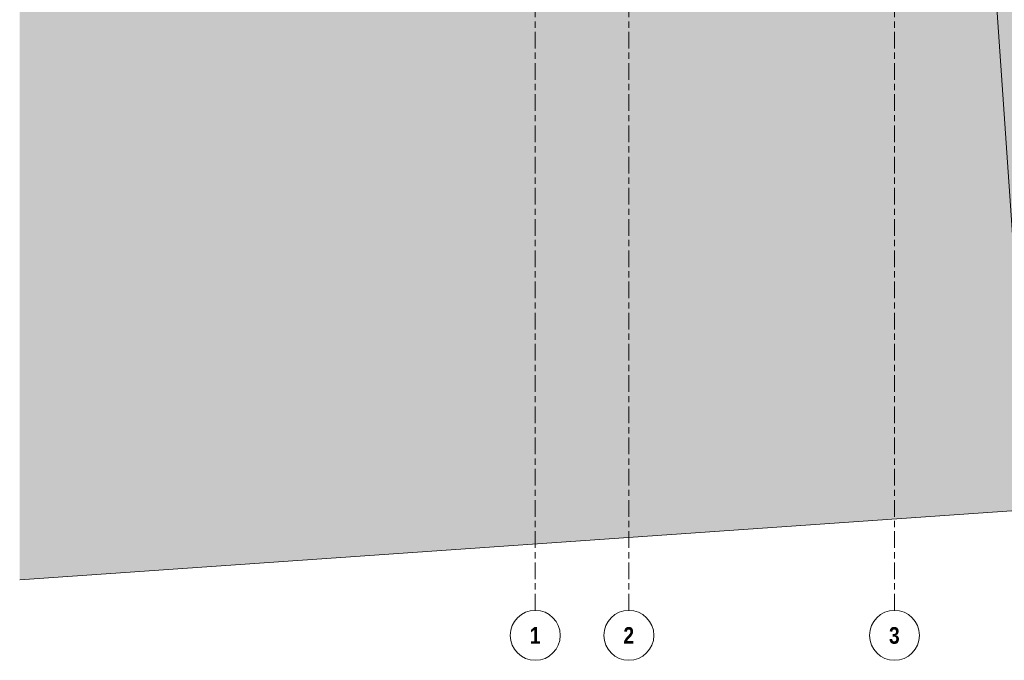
# Model space of a CAD drawing. Header units: metres. Extents: x 2 to 165, y -54 to 869.
# Tile 1 of 106: x 16 to 40, y -54 to -39. Entities that reach past the tile are written whole.
import ezdxf

# ---------------------------------------------------------------- set-up
doc = ezdxf.new("R2010")
doc.units = ezdxf.units.M
doc.linetypes.add('_Rasterlinie_', pattern=[0.75, 0.4, -0.1, 0.15, -0.1])
for name, color, linetype, lineweight in [('A_Detailelemente', 7, 'Continuous', 9), ('A_Linien_Feine Linien', 7, 'Continuous', 5), ('A_Raster', 128, 'Continuous', 5)]:
    doc.layers.add(name, color=color, linetype=linetype, lineweight=lineweight)
doc.styles.add('Arial Narrow_B', font='txt', dxfattribs={"height": 0.4})

# ---------------------------------------------------------------- blocks, each defined once
blk = doc.blocks.new('Raster - Raster-989695-AB- E0-  OK FFB')
at = {"layer": 'A_Raster', "lineweight": 9}
blk.add_circle((0, 0), 0.006, dxfattribs=at)

msp = doc.modelspace()

# ---------------------------------------------------------------- hatches: boundary and pattern name
at = {"layer": 'A_Detailelemente'}
for points in [[(39.8549, -44.3951), (45.6, -43.9934), (43.4667, -27.5489), (37.9547, -27.909), (38.1776, -31.409), (36.4076, -31.5396), (31.8834, -31.8041), (32.2628, -36.678), (39.2843, -36.2351), (39.7592, -43.0264)], [(15.9776, -52.3409), (45.9249, -50.256), (45.6586, -46.8841), (44.5058, -46.9819), (44.363, -45.426), (45.0202, -45.3657), (44.9351, -44.4382), (45.4895, -44.3841), (45.4259, -44.0056), (39.8549, -44.3951), (39.2843, -36.2351), (32.2628, -36.678), (31.8974, -31.984), (24.7255, -32.4654), (25.0804, -37.372), (15.9776, -37.9744), (15.9776, -49.6485)]]:
    msp.add_hatch(color=254, dxfattribs=at).paths.add_polyline_path(points, flags=0)

# ---------------------------------------------------------------- linework, layer by layer
at = {"layer": 'A_Linien_Feine Linien'}
for p, q in [((39.2843, -36.2351), (39.8549, -44.3951)), ((15.9776, -52.3409), (45.9249, -50.256))]:
    msp.add_line(p, q, dxfattribs=at)
at = {"layer": 'A_Raster', "linetype": '_Rasterlinie_', "lineweight": 9}
for p, q in [((28.3646, -53.073), (28.3646, 37.0621)), ((30.6142, -53.073), (30.6142, 37.0621)), ((36.9942, -53.073), (36.9942, 37.0621))]:
    msp.add_line(p, q, dxfattribs=at)

# ---------------------------------------------------------------- block references
at = {"layer": 'A_Raster', "lineweight": 9, "xscale": 99.99999999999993, "yscale": 99.99999999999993, "zscale": 99.99999999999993}
for p in [(28.3646, -53.673), (30.6142, -53.673), (36.9942, -53.673)]:
    msp.add_blockref('Raster - Raster-989695-AB- E0-  OK FFB', p, dxfattribs=at)

# ---------------------------------------------------------------- texts
at = {"layer": 'A_Raster', "char_height": 0.4, "width": 0.312658, "attachment_point": 1, "style": 'Arial Narrow_B'}
for s, insert in [('\\fArial Narrow|b1|i0|c0|p34|;1', (28.2326, -53.4747)), ('\\fArial Narrow|b1|i0|c0|p34|;2', (30.4822, -53.4747)), ('\\fArial Narrow|b1|i0|c0|p34|;3', (36.8622, -53.4747))]:
    msp.add_mtext(s, dxfattribs=dict(at, insert=insert))

doc.saveas('drawing.dxf')
